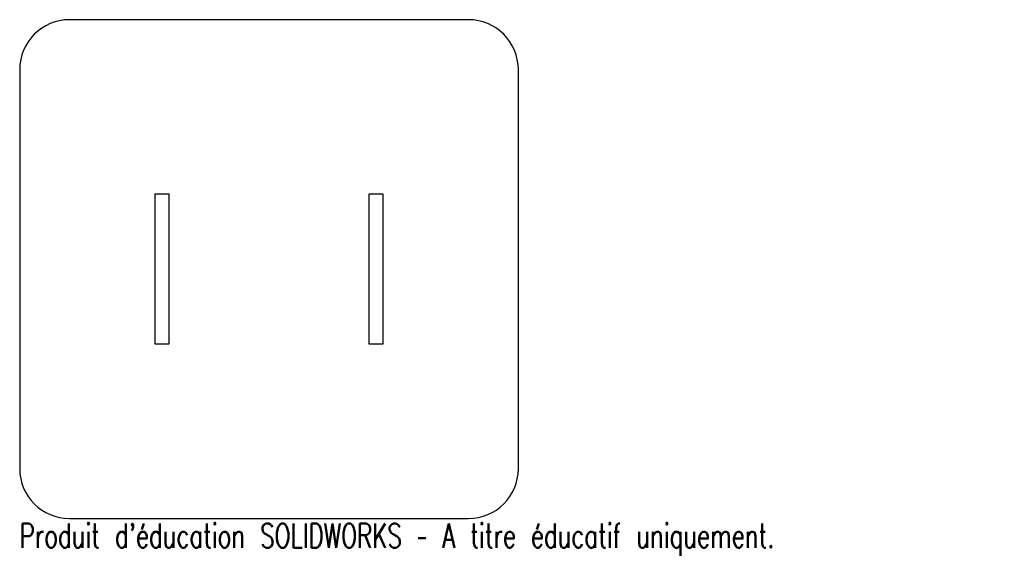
# Model space of a CAD drawing. Header units: millimetres. Extents: x -50 to 147, y -57 to 50.
import ezdxf

# ---------------------------------------------------------------- set-up
doc = ezdxf.new("R2010")
doc.units = ezdxf.units.MM
doc.styles.add('SLDTEXTSTYLE0', font='TXT', dxfattribs={"width": 0.7, "bigfont": 'bigfont'})

msp = doc.modelspace()

# ---------------------------------------------------------------- linework, layer by layer
at = {"color": 7, "linetype": 'Continuous', "lineweight": 25}
for p, q in [((40, 50), (-40, 50)), ((-50, 40), (-50, -40)), ((50, -40), (50, 40)), ((-20, 15), (-22.9, 15)), ((-22.9, 15), (-22.9, -15)), ((-20, -15), (-20, 15)), ((22.9, 15), (20, 15)), ((20, 15), (20, -15)), ((22.9, -15), (22.9, 15)), ((-22.9, -15), (-20, -15)), ((20, -15), (22.9, -15)), ((-40, -50), (40, -50))]:
    msp.add_line(p, q, dxfattribs=at)
for centre, start, end in [((-40, 40), 90, 180), ((40, 40), 0, 90), ((-40, -40), 180, 270), ((40, -40), 270, 0)]:
    msp.add_arc(centre, 10, start, end, dxfattribs=at)

# ---------------------------------------------------------------- texts
at = {"color": 7, "linetype": 'Continuous', "insert": (-50, -51.02), "char_height": 4.8336, "attachment_point": 1, "style": 'SLDTEXTSTYLE0'}
msp.add_mtext("Produit d'éducation SOLIDWORKS – A titre éducatif uniquement.", dxfattribs=at)

doc.saveas('drawing.dxf')
